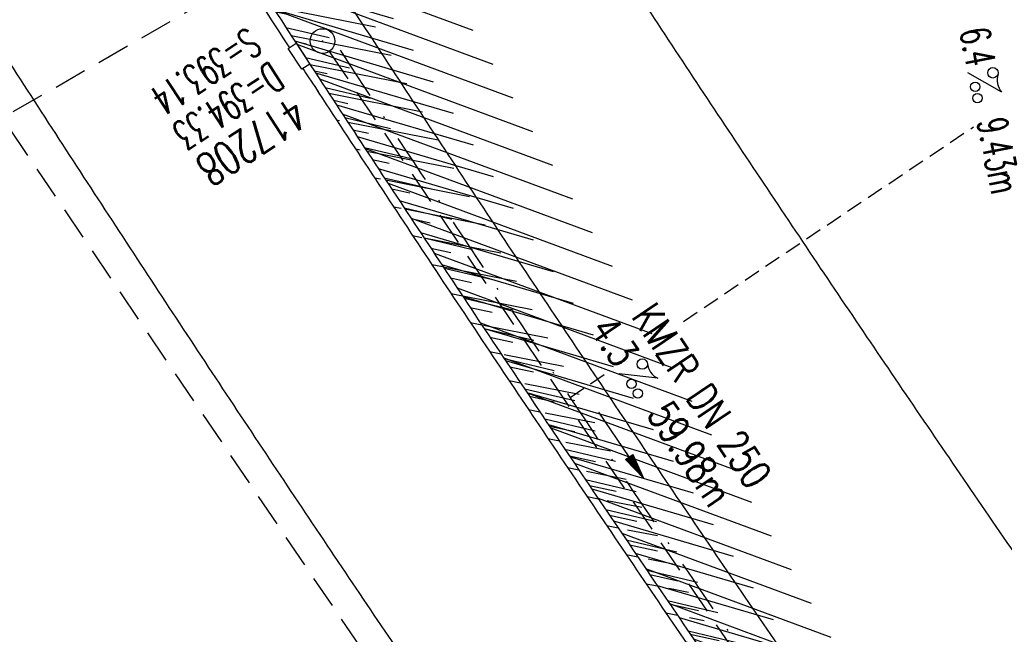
# Model space of a CAD drawing. Extents: x 447882 to 448688, y 437766 to 439043.
# Tile 8 of 50: x 448416 to 448476, y 438046 to 438084. Entities that reach past the tile are written whole.
import ezdxf
from ezdxf.enums import TextEntityAlignment as Align

# ---------------------------------------------------------------- set-up
doc = ezdxf.new("R2010")
doc.units = 0
doc.header["$LTSCALE"] = 2
doc.header["$MEASUREMENT"] = 0
for name, pattern in [('AUSGEZOGEN', [0]), ('GESTRICH-X2', [1.5, 1, -0.5]), ('GESTRICHELT', [0.75, 0.5, -0.25]), ('STRICHPT-X3', [3, 1.5, -0.75, 0, -0.75])]:
    doc.linetypes.add(name, pattern=pattern)
doc.layers.get('0').update_dxf_attribs({"linetype": 'AUSGEZOGEN'})
for name, color, linetype in [('ACHSE', 250, 'STRICHPT-X3'), ('FBR', 8, 'CONTINUOUS'), ('HEKTOM', 250, 'GESTRICHELT'), ('KANAL', 7, 'GESTRICH-X2'), ('PFEIL', 7, 'CONTINUOUS'), ('SCHACHTNR', 6, 'CONTINUOUS'), ('SCHLITZRINNE', 8, 'AUSGEZOGEN'), ('SCHSYMBOL', 7, 'AUSGEZOGEN'), ('TEXTO', 4, 'CONTINUOUS'), ('TEXTU', 4, 'CONTINUOUS')]:
    doc.layers.add(name, color=color, linetype=linetype)
doc.styles.add('ROMANS', font='romans.shx', dxfattribs={"width": 0.8})

# ---------------------------------------------------------------- blocks, each defined once
blk = doc.blocks.new('GST')
at = {"color": 0}
blk.add_circle((0, 0), 0.75, dxfattribs=at)
blk.add_point((0, 0), dxfattribs=at)
blk = doc.blocks.new('PFEIL2')
at = {"color": 0}
for p, q in [((0.88, 0.002), (-2.401, -0.012)), ((0.881, -0.271), (0.879, 0.276)), ((0.879, 0.276), (2.429, 0.009)), ((0.911, 0.27), (0.879, 0.265)), ((0.965, 0.261), (0.879, 0.246)), ((1.019, 0.252), (0.879, 0.228)), ((1.073, 0.242), (0.879, 0.209)), ((1.127, 0.233), (0.879, 0.191)), ((1.181, 0.224), (0.879, 0.172)), ((1.235, 0.214), (0.879, 0.154)), ((1.289, 0.205), (0.879, 0.135)), ((1.343, 0.196), (0.879, 0.117)), ((1.397, 0.187), (0.879, 0.098)), ((1.451, 0.177), (0.879, 0.08)), ((1.505, 0.168), (0.879, 0.061)), ((1.559, 0.159), (0.88, 0.043)), ((1.613, 0.149), (0.88, 0.024)), ((1.668, 0.14), (0.88, 0.006)), ((1.722, 0.131), (0.88, -0.013)), ((1.776, 0.121), (0.88, -0.031)), ((1.83, 0.112), (0.88, -0.05)), ((1.884, 0.103), (0.88, -0.068)), ((1.938, 0.094), (0.88, -0.087)), ((1.992, 0.084), (0.88, -0.105)), ((2.046, 0.075), (0.88, -0.124)), ((2.1, 0.066), (0.88, -0.142)), ((2.154, 0.056), (0.88, -0.161)), ((2.208, 0.047), (0.88, -0.179)), ((2.262, 0.038), (0.881, -0.198)), ((2.316, 0.029), (0.881, -0.216)), ((2.37, 0.019), (0.881, -0.235)), ((2.424, 0.01), (0.881, -0.253)), ((2.429, 0.009), (0.881, -0.271))]:
    blk.add_line(p, q, dxfattribs=at)
blk = doc.blocks.new('PROM')
blk.add_line((1.566, 1.817), (0.019, 0.015))
for centre, radius in [((0.317, 1.51), 0.317), ((0.943, 0.291), 0.283), ((1.645, 0.287), 0.283)]:
    blk.add_circle(centre, radius)
blk.add_arc((0.992, 2.682), 1.033, 239.14139, 303.35492)

msp = doc.modelspace()

# ---------------------------------------------------------------- hatches: boundary and pattern name
at = {"layer": 'SCHLITZRINNE'}
h = msp.add_hatch(dxfattribs=at)
h.set_pattern_fill('_USER', color=256, scale=1.5, angle=45, style=0, pattern_type=0)
h.set_pattern_definition([(339.6988, (448289.4614, 438343.1231), (0.5204327, 1.4068226), [])])
edge = h.paths.add_edge_path()
edge.add_arc((449904.241, 439087.127), 1777.856, 203.318125, 203.482666)
edge.add_arc((450830.09, 439489.365), 2787.308, 203.482666, 203.768673)
edge.add_arc((449457.11, 438884.705), 1287.078, 203.768673, 204.197754)
edge.add_arc((451276.919, 439702.474), 3282.184, 204.197754, 204.466449)
edge.add_arc((449906.006, 439078.682), 1776.024, 204.466449, 205.272973)
edge.add_arc((449910.816, 439080.953), 1781.344, 205.272973, 206.078292)
edge.add_arc((451264.489, 439743.474), 3288.448, 206.078292, 206.346738)
edge.add_arc((449467.425, 438853.485), 1283.076, 206.346738, 206.776498)
edge.add_arc((450802.564, 439527.226), 2778.577, 206.776498, 207.063192)
edge.add_arc((449911.383, 439071.907), 1777.817, 207.063191, 207.421606)
edge.add_arc((450110.431, 439175.179), 2002.061, 207.421606, 207.779675)
edge.add_arc((450110.948, 439175.452), 2002.646, 207.779675, 208.137692)
edge.add_arc((450111.73, 439175.87), 2003.533, 208.137692, 208.495408)
edge.add_arc((450113.785, 439176.985), 2005.87, 208.495408, 208.852916)
edge.add_arc((450109.179, 439174.448), 2000.613, 208.852916, 209.211314)
edge.add_arc((450108.358, 439173.989), 1999.672, 209.211314, 209.569796)
edge.add_arc((450107.203, 439173.333), 1998.343, 209.569796, 209.928803)
edge.add_arc((450102.314, 439170.519), 1992.703, 209.928803, 210.288319)
edge.add_arc((450111.316, 439175.777), 2003.127, 210.288319, 210.645775)
edge.add_arc((450119.743, 439180.769), 2012.922, 210.645775, 211.002361)
edge.add_arc((450119.644, 439180.71), 2012.806, 211.002361, 211.359165)
edge.add_arc((450107.59, 439173.364), 1998.691, 211.359165, 211.717226)
edge.add_arc((450101.479, 439169.587), 1991.506, 211.717226, 212.076564)
edge.add_arc((450113.556, 439177.156), 2005.759, 212.076564, 212.434624)
edge.add_arc((450112.626, 439176.565), 2004.657, 212.434624, 212.79251)
edge.add_arc((450107.744, 439173.42), 1998.85, 212.79251, 213.150917)
edge.add_arc((450108.762, 439174.085), 2000.066, 213.150917, 213.509547)
edge.add_arc((450105.418, 439171.871), 1996.056, 213.509547, 213.868537)
edge.add_arc((450110.46, 439175.254), 2002.127, 213.868537, 214.225936)
edge.add_arc((450122.838, 439183.675), 2017.098, 214.225936, 214.582007)
edge.add_arc((450116.672, 439179.424), 2009.609, 214.582007, 214.939825)
edge.add_arc((450097.028, 439165.7), 1985.645, 214.939825, 215.299796)
edge.add_arc((450097.522, 439166.05), 1986.251, 215.299796, 215.6597)
edge.add_arc((450116.045, 439179.34), 2009.049, 215.6597, 216.017557)
edge.add_arc((450123.924, 439185.069), 2018.791, 216.017557, 216.373476)
edge.add_arc((450109.338, 439174.325), 2000.675, 216.373476, 216.722463)
edge.add_arc((451276.919, 439702.474), 3282.684, 204.280788, 204.466449)
edge.add_arc((449906.006, 439078.682), 1776.524, 204.466449, 205.272973)
edge.add_arc((449910.816, 439080.953), 1781.844, 205.272973, 206.01164)
h = msp.add_hatch(dxfattribs=at)
h.set_pattern_fill('_USER', color=256, scale=1.5, angle=45, style=0, pattern_type=0)
h.set_pattern_definition([(343.61786, (448348.5706, 438224.3388), (0.423064, 1.439103), [])])
edge = h.paths.add_edge_path()
edge.add_arc((449904.241, 439087.127), 1777.856, 203.318125, 203.482666)
edge.add_arc((450830.09, 439489.365), 2787.308, 203.482666, 203.768673)
edge.add_arc((449457.11, 438884.705), 1287.078, 203.768673, 204.197754)
edge.add_arc((451276.919, 439702.474), 3282.184, 204.197754, 204.466449)
edge.add_arc((449906.006, 439078.682), 1776.024, 204.466449, 205.272973)
edge.add_arc((449910.816, 439080.953), 1781.344, 205.272973, 206.078292)
edge.add_arc((451264.489, 439743.474), 3288.448, 206.078292, 206.346738)
edge.add_arc((449467.425, 438853.485), 1283.076, 206.346738, 206.776498)
edge.add_arc((450802.564, 439527.226), 2778.577, 206.776498, 207.063192)
edge.add_arc((449911.383, 439071.907), 1777.817, 207.063191, 207.421606)
edge.add_arc((450110.431, 439175.179), 2002.061, 207.421606, 207.779675)
edge.add_arc((450110.948, 439175.452), 2002.646, 207.779675, 208.137692)
edge.add_arc((450111.73, 439175.87), 2003.533, 208.137692, 208.495408)
edge.add_arc((450113.785, 439176.985), 2005.87, 208.495408, 208.852916)
edge.add_arc((450109.179, 439174.448), 2000.613, 208.852916, 209.211314)
edge.add_arc((450108.358, 439173.989), 1999.672, 209.211314, 209.569796)
edge.add_arc((450107.203, 439173.333), 1998.343, 209.569796, 209.928803)
edge.add_arc((450102.314, 439170.519), 1992.703, 209.928803, 210.288319)
edge.add_arc((450111.316, 439175.777), 2003.127, 210.288319, 210.645775)
edge.add_arc((450119.743, 439180.769), 2012.922, 210.645775, 211.002361)
edge.add_arc((450119.644, 439180.71), 2012.806, 211.002361, 211.359165)
edge.add_arc((450107.59, 439173.364), 1998.691, 211.359165, 211.717226)
edge.add_arc((450101.479, 439169.587), 1991.506, 211.717226, 212.076564)
edge.add_arc((450113.556, 439177.156), 2005.759, 212.076564, 212.434624)
edge.add_arc((450112.626, 439176.565), 2004.657, 212.434624, 212.79251)
edge.add_arc((450107.744, 439173.42), 1998.85, 212.79251, 213.150917)
edge.add_arc((450108.762, 439174.085), 2000.066, 213.150917, 213.509547)
edge.add_arc((450105.418, 439171.871), 1996.056, 213.509547, 213.868537)
edge.add_arc((450110.46, 439175.254), 2002.127, 213.868537, 214.225936)
edge.add_arc((450122.838, 439183.675), 2017.098, 214.225936, 214.582007)
edge.add_arc((450116.672, 439179.424), 2009.609, 214.582007, 214.939825)
edge.add_arc((450097.028, 439165.7), 1985.645, 214.939825, 215.299796)
edge.add_arc((450097.522, 439166.05), 1986.251, 215.299796, 215.6597)
edge.add_arc((450116.045, 439179.34), 2009.049, 215.6597, 216.017557)
edge.add_arc((450123.924, 439185.069), 2018.791, 216.017557, 216.373476)
edge.add_arc((450109.338, 439174.325), 2000.675, 216.373476, 216.722463)
edge.add_arc((450110.431, 439175.179), 2002.561, 207.683894, 207.779675)
edge.add_arc((450110.948, 439175.452), 2003.146, 207.779675, 208.137692)
edge.add_arc((450111.73, 439175.87), 2004.033, 208.137692, 208.495408)
edge.add_arc((450113.785, 439176.985), 2006.37, 208.495408, 208.852916)
edge.add_arc((450109.179, 439174.448), 2001.113, 208.852916, 209.211314)
edge.add_arc((450108.358, 439173.989), 2000.172, 209.211314, 209.369037)
h = msp.add_hatch(dxfattribs=at)
h.set_pattern_fill('_USER,_O', color=256, scale=1.5, angle=45, pattern_type=0)
h.set_pattern_definition([(346.6471, (448402.703, 438130.2319), (0.3464215, 1.459449), [])])
edge = h.paths.add_edge_path()
edge.add_arc((449904.241, 439087.127), 1777.856, 203.318125, 203.482666)
edge.add_arc((450830.09, 439489.365), 2787.308, 203.482666, 203.768673)
edge.add_arc((449457.11, 438884.705), 1287.078, 203.768673, 204.197754)
edge.add_arc((451276.919, 439702.474), 3282.184, 204.197754, 204.466449)
edge.add_arc((449906.006, 439078.682), 1776.024, 204.466449, 205.272973)
edge.add_arc((449910.816, 439080.953), 1781.344, 205.272973, 206.078292)
edge.add_arc((451264.489, 439743.474), 3288.448, 206.078292, 206.346738)
edge.add_arc((449467.425, 438853.485), 1283.076, 206.346738, 206.776498)
edge.add_arc((450802.564, 439527.226), 2778.577, 206.776498, 207.063192)
edge.add_arc((449911.383, 439071.907), 1777.817, 207.063191, 207.421606)
edge.add_arc((450110.431, 439175.179), 2002.061, 207.421606, 207.779675)
edge.add_arc((450110.948, 439175.452), 2002.646, 207.779675, 208.137692)
edge.add_arc((450111.73, 439175.87), 2003.533, 208.137692, 208.495408)
edge.add_arc((450113.785, 439176.985), 2005.87, 208.495408, 208.852916)
edge.add_arc((450109.179, 439174.448), 2000.613, 208.852916, 209.211314)
edge.add_arc((450108.358, 439173.989), 1999.672, 209.211314, 209.569796)
edge.add_arc((450107.203, 439173.333), 1998.343, 209.569796, 209.928803)
edge.add_arc((450102.314, 439170.519), 1992.703, 209.928803, 210.288319)
edge.add_arc((450111.316, 439175.777), 2003.127, 210.288319, 210.645775)
edge.add_arc((450119.743, 439180.769), 2012.922, 210.645775, 211.002361)
edge.add_arc((450119.644, 439180.71), 2012.806, 211.002361, 211.359165)
edge.add_arc((450107.59, 439173.364), 1998.691, 211.359165, 211.717226)
edge.add_arc((450101.479, 439169.587), 1991.506, 211.717226, 212.076564)
edge.add_arc((450113.556, 439177.156), 2005.759, 212.076564, 212.434624)
edge.add_arc((450112.626, 439176.565), 2004.657, 212.434624, 212.79251)
edge.add_arc((450107.744, 439173.42), 1998.85, 212.79251, 213.150917)
edge.add_arc((450108.762, 439174.085), 2000.066, 213.150917, 213.509547)
edge.add_arc((450105.418, 439171.871), 1996.056, 213.509547, 213.868537)
edge.add_arc((450110.46, 439175.254), 2002.127, 213.868537, 214.225936)
edge.add_arc((450122.838, 439183.675), 2017.098, 214.225936, 214.582007)
edge.add_arc((450116.672, 439179.424), 2009.609, 214.582007, 214.939825)
edge.add_arc((450097.028, 439165.7), 1985.645, 214.939825, 215.299796)
edge.add_arc((450097.522, 439166.05), 1986.251, 215.299796, 215.6597)
edge.add_arc((450116.045, 439179.34), 2009.049, 215.6597, 216.017557)
edge.add_arc((450123.924, 439185.069), 2018.791, 216.017557, 216.373476)
edge.add_arc((450109.338, 439174.325), 2000.675, 216.373476, 216.722463)
edge.add_arc((450119.644, 439180.71), 2013.306, 211.128908, 211.359165)
edge.add_arc((450107.59, 439173.364), 1999.191, 211.359165, 211.717226)
edge.add_arc((450101.479, 439169.587), 1992.006, 211.717226, 212.076564)
edge.add_arc((450113.556, 439177.156), 2006.259, 212.076564, 212.234447)
h = msp.add_hatch(dxfattribs=at)
h.set_pattern_fill('_USER,_O', color=256, scale=1.5, angle=45, pattern_type=0)
h.set_pattern_definition([(347.6119, (448421.49, 438100.1306), (0.321798, 1.4650754), [])])
edge = h.paths.add_edge_path()
edge.add_arc((449904.241, 439087.127), 1777.856, 203.318125, 203.482666)
edge.add_arc((450830.09, 439489.365), 2787.308, 203.482666, 203.768673)
edge.add_arc((449457.11, 438884.705), 1287.078, 203.768673, 204.197754)
edge.add_arc((451276.919, 439702.474), 3282.184, 204.197754, 204.466449)
edge.add_arc((449906.006, 439078.682), 1776.024, 204.466449, 205.272973)
edge.add_arc((449910.816, 439080.953), 1781.344, 205.272973, 206.078292)
edge.add_arc((451264.489, 439743.474), 3288.448, 206.078292, 206.346738)
edge.add_arc((449467.425, 438853.485), 1283.076, 206.346738, 206.776498)
edge.add_arc((450802.564, 439527.226), 2778.577, 206.776498, 207.063192)
edge.add_arc((449911.383, 439071.907), 1777.817, 207.063191, 207.421606)
edge.add_arc((450110.431, 439175.179), 2002.061, 207.421606, 207.779675)
edge.add_arc((450110.948, 439175.452), 2002.646, 207.779675, 208.137692)
edge.add_arc((450111.73, 439175.87), 2003.533, 208.137692, 208.495408)
edge.add_arc((450113.785, 439176.985), 2005.87, 208.495408, 208.852916)
edge.add_arc((450109.179, 439174.448), 2000.613, 208.852916, 209.211314)
edge.add_arc((450108.358, 439173.989), 1999.672, 209.211314, 209.569796)
edge.add_arc((450107.203, 439173.333), 1998.343, 209.569796, 209.928803)
edge.add_arc((450102.314, 439170.519), 1992.703, 209.928803, 210.288319)
edge.add_arc((450111.316, 439175.777), 2003.127, 210.288319, 210.645775)
edge.add_arc((450119.743, 439180.769), 2012.922, 210.645775, 211.002361)
edge.add_arc((450119.644, 439180.71), 2012.806, 211.002361, 211.359165)
edge.add_arc((450107.59, 439173.364), 1998.691, 211.359165, 211.717226)
edge.add_arc((450101.479, 439169.587), 1991.506, 211.717226, 212.076564)
edge.add_arc((450113.556, 439177.156), 2005.759, 212.076564, 212.434624)
edge.add_arc((450112.626, 439176.565), 2004.657, 212.434624, 212.79251)
edge.add_arc((450107.744, 439173.42), 1998.85, 212.79251, 213.150917)
edge.add_arc((450108.762, 439174.085), 2000.066, 213.150917, 213.509547)
edge.add_arc((450105.418, 439171.871), 1996.056, 213.509547, 213.868537)
edge.add_arc((450110.46, 439175.254), 2002.127, 213.868537, 214.225936)
edge.add_arc((450122.838, 439183.675), 2017.098, 214.225936, 214.582007)
edge.add_arc((450116.672, 439179.424), 2009.609, 214.582007, 214.939825)
edge.add_arc((450097.028, 439165.7), 1985.645, 214.939825, 215.299796)
edge.add_arc((450097.522, 439166.05), 1986.251, 215.299796, 215.6597)
edge.add_arc((450116.045, 439179.34), 2009.049, 215.6597, 216.017557)
edge.add_arc((450123.924, 439185.069), 2018.791, 216.017557, 216.373476)
edge.add_arc((450109.338, 439174.325), 2000.675, 216.373476, 216.722463)
edge.add_arc((450113.556, 439177.156), 2006.259, 212.277367, 212.434624)
edge.add_arc((450112.626, 439176.565), 2005.157, 212.434624, 212.79251)
edge.add_arc((450107.744, 439173.42), 1999.35, 212.79251, 213.090756)
h = msp.add_hatch(dxfattribs=at)
h.set_pattern_fill('_USER,_O', color=256, scale=1.5, angle=45, pattern_type=0)
h.set_pattern_definition([(348.87313, (448443.181, 438066.7889), (0.289473, 1.4718034), [])])
edge = h.paths.add_edge_path()
edge.add_arc((449904.241, 439087.127), 1777.856, 203.318125, 203.482666)
edge.add_arc((450830.09, 439489.365), 2787.308, 203.482666, 203.768673)
edge.add_arc((449457.11, 438884.705), 1287.078, 203.768673, 204.197754)
edge.add_arc((451276.919, 439702.474), 3282.184, 204.197754, 204.466449)
edge.add_arc((449906.006, 439078.682), 1776.024, 204.466449, 205.272973)
edge.add_arc((449910.816, 439080.953), 1781.344, 205.272973, 206.078292)
edge.add_arc((451264.489, 439743.474), 3288.448, 206.078292, 206.346738)
edge.add_arc((449467.425, 438853.485), 1283.076, 206.346738, 206.776498)
edge.add_arc((450802.564, 439527.226), 2778.577, 206.776498, 207.063192)
edge.add_arc((449911.383, 439071.907), 1777.817, 207.063191, 207.421606)
edge.add_arc((450110.431, 439175.179), 2002.061, 207.421606, 207.779675)
edge.add_arc((450110.948, 439175.452), 2002.646, 207.779675, 208.137692)
edge.add_arc((450111.73, 439175.87), 2003.533, 208.137692, 208.495408)
edge.add_arc((450113.785, 439176.985), 2005.87, 208.495408, 208.852916)
edge.add_arc((450109.179, 439174.448), 2000.613, 208.852916, 209.211314)
edge.add_arc((450108.358, 439173.989), 1999.672, 209.211314, 209.569796)
edge.add_arc((450107.203, 439173.333), 1998.343, 209.569796, 209.928803)
edge.add_arc((450102.314, 439170.519), 1992.703, 209.928803, 210.288319)
edge.add_arc((450111.316, 439175.777), 2003.127, 210.288319, 210.645775)
edge.add_arc((450119.743, 439180.769), 2012.922, 210.645775, 211.002361)
edge.add_arc((450119.644, 439180.71), 2012.806, 211.002361, 211.359165)
edge.add_arc((450107.59, 439173.364), 1998.691, 211.359165, 211.717226)
edge.add_arc((450101.479, 439169.587), 1991.506, 211.717226, 212.076564)
edge.add_arc((450113.556, 439177.156), 2005.759, 212.076564, 212.434624)
edge.add_arc((450112.626, 439176.565), 2004.657, 212.434624, 212.79251)
edge.add_arc((450107.744, 439173.42), 1998.85, 212.79251, 213.150917)
edge.add_arc((450108.762, 439174.085), 2000.066, 213.150917, 213.509547)
edge.add_arc((450105.418, 439171.871), 1996.056, 213.509547, 213.868537)
edge.add_arc((450110.46, 439175.254), 2002.127, 213.868537, 214.225936)
edge.add_arc((450122.838, 439183.675), 2017.098, 214.225936, 214.582007)
edge.add_arc((450116.672, 439179.424), 2009.609, 214.582007, 214.939825)
edge.add_arc((450097.028, 439165.7), 1985.645, 214.939825, 215.299796)
edge.add_arc((450097.522, 439166.05), 1986.251, 215.299796, 215.6597)
edge.add_arc((450116.045, 439179.34), 2009.049, 215.6597, 216.017557)
edge.add_arc((450123.924, 439185.069), 2018.791, 216.017557, 216.373476)
edge.add_arc((450109.338, 439174.325), 2000.675, 216.373476, 216.722463)
edge.add_arc((450107.744, 439173.42), 1999.35, 213.133824, 213.150917)
edge.add_arc((450108.762, 439174.085), 2000.566, 213.150917, 213.509547)
edge.add_arc((450105.418, 439171.871), 1996.556, 213.509547, 213.868537)
edge.add_arc((450110.46, 439175.254), 2002.627, 213.868537, 214.225936)
edge.add_arc((450122.838, 439183.675), 2017.598, 214.225936, 214.582007)
edge.add_arc((450116.672, 439179.424), 2010.109, 214.582007, 214.805817)

# ---------------------------------------------------------------- linework, layer by layer
at = {"layer": 'ACHSE'}
for points in [[(448115.396, 438985.501, -0.000001), (448118.194, 438967.918, -0.000001), (448122.122, 438943.229, 0.000002), (448126.051, 438918.539, 0.000007)], [(448396.089, 438144.997, 0.001557), (448402.572, 438134.284, 0.001562), (448409.099, 438123.649, 0.001568), (448415.692, 438113.056, 0.001562), (448422.375, 438102.466, 0.001562), (448429.117, 438091.929, 0.001564), (448435.915, 438081.45, 0.001565), (448442.787, 438071.001, 0.001566), (448449.717, 438060.605, 0.001559), (448456.702, 438050.267, 0.001554), (448463.778, 438039.935, 0.001561), (448470.926, 438029.635, 0.001571), (448478.096, 438019.441, 0.00157), (448485.33, 438009.291, 0.001561), (448492.67, 437999.129, 0.001553), (448500.068, 437989.019, 0.00156), (448507.496, 437979, 0.001564), (448514.99, 437969.022, 0.001559)]]:
    msp.add_lwpolyline(points, format="xyb", dxfattribs=at)
at = {"layer": 'FBR'}
for points in [[(448374.835, 438146.952, 0.001556), (448381.303, 438136.112, 0.001557), (448387.842, 438125.306, 0.001562), (448394.425, 438114.58, 0.001568), (448401.075, 438103.895, 0.001562), (448407.816, 438093.214, 0.001441), (448414.089, 438083.405, 0.000121), (448414.616, 438082.586, 0.001564), (448421.472, 438072.017, 0.001565), (448428.404, 438061.477, 0.001566), (448435.394, 438050.992, 0.001559), (448442.439, 438040.565, 0.001554), (448449.576, 438030.144, 0.001561), (448456.786, 438019.755, 0.001571), (448464.017, 438009.473, 0.00157), (448471.314, 437999.235, 0.001561), (448478.717, 437988.985, 0.001553), (448486.179, 437978.788, 0.00156), (448493.671, 437968.683, 0.000755)], [(448394.375, 438143.967, 0.001557), (448400.864, 438133.243, 0.001562), (448407.398, 438122.598, 0.001568), (448413.997, 438111.994, 0.001562), (448420.687, 438101.393, 0.001562), (448427.436, 438090.846, 0.000323), (448428.837, 438088.674, 0.001241), (448434.241, 438080.356, 0.001565), (448441.119, 438069.896, 0.001566), (448448.056, 438059.49, 0.001559), (448455.049, 438049.142, 0.001554), (448462.131, 438038.8, 0.001561), (448469.287, 438028.489, 0.001571), (448476.464, 438018.285, 0.00157), (448483.705, 438008.125, 0.001561), (448491.052, 437997.953, 0.001553), (448498.458, 437987.833, 0.001523), (448505.715, 437978.043)], [(448417.089, 438143.131, 0.001562), (448423.56, 438132.587, 0.001568), (448430.097, 438122.083, 0.001562), (448436.723, 438111.584, 0.001562), (448443.408, 438101.137, 0.000886), (448447.22, 438095.243, 0.000677), (448450.148, 438090.747, 0.001565), (448456.962, 438080.386, 0.001566), (448463.833, 438070.079, 0.001559), (448470.759, 438059.829, 0.001554), (448477.774, 438049.584, 0.001561), (448484.862, 438039.372, 0.001571), (448491.971, 438029.265, 0.00157), (448499.143, 438019.201, 0.001561), (448506.421, 438009.126, 0.000234), (448507.524, 438007.61)], [(448400.727, 438141.178, 0.000852), (448404.28, 438135.325, 0.001562), (448410.8, 438124.7, 0.001568), (448417.387, 438114.118, 0.001562), (448424.063, 438103.539, 0.001562), (448430.798, 438093.012, 0.000441), (448432.706, 438090.057, 0.001123), (448437.589, 438082.544, 0.001565), (448444.454, 438072.105, 0.001566), (448451.378, 438061.72, 0.001559), (448458.356, 438051.392, 0.001554), (448465.425, 438041.07, 0.000495), (448467.68, 438037.806)]]:
    msp.add_lwpolyline(points, format="xyb", dxfattribs=at)
at = {"layer": 'HEKTOM'}
for p, q in [((448456.605, 438065.237), (448474.205, 438077.042)), ((448449.715, 438060.616), (448451.841, 438062.042))]:
    msp.add_line(p, q, dxfattribs=at)
at = {"layer": 'KANAL'}
for p, q in [((448415.906, 438077.969), (448460.344, 438103.5)), ((448435.094, 438081.625), (448467.813, 438033.156)), ((448415.656, 438076.969), (448452.625, 438022.313))]:
    msp.add_line(p, q, dxfattribs=at)
at = {"layer": 'SCHLITZRINNE'}
for points in [[(448417.318, 438105.777, 0.000686), (448420.265, 438101.125, 0.001562), (448427.015, 438090.575, 0.001301), (448432.673, 438081.844, 0.001565)], [(448433.494, 438080.585, 0.000075), (448433.822, 438080.083, 0.001565), (448440.702, 438069.62, 0.001566), (448447.641, 438059.212, 0.001559), (448454.635, 438048.861, 0.001554), (448461.72, 438038.516, 0.00098), (448466.204, 438032.039, 0.001571)]]:
    msp.add_lwpolyline(points, format="xyb", dxfattribs=at)
at = {"layer": 'SCHSYMBOL'}
msp.add_lwpolyline([(448433.092, 438082.117), (448433.913, 438080.858), (448433.425, 438080.54), (448432.604, 438081.798)], close=True, dxfattribs=at)

# ---------------------------------------------------------------- block references
at = {"layer": 'PFEIL', "rotation": 303.9958000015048}
msp.add_blockref('PFEIL2', (448452.814, 438057.734), dxfattribs=at)
at = {"layer": 'SCHSYMBOL', "rotation": 303.1123999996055}
msp.add_blockref('GST', (448434.686, 438082.255), dxfattribs=at)
at = {"layer": 'TEXTU'}
for p, rotation in [((448473.85, 438080.349), 281.0657000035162), ((448452.673, 438062.064), 303.9958000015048)]:
    msp.add_blockref('PROM', p, dxfattribs=dict(at, rotation=rotation))

# ---------------------------------------------------------------- texts
at = {"layer": 'SCHACHTNR', "style": 'ROMANS'}
for s, height, width, p in [('S=393.14', 1.8, 0.6, (448430.141, 438083.141)), ('D=394.33', 1.8, 0.6, (448431.516, 438081.048)), ('417208', 2, 0.7, (448432.859, 438078.954))]:
    msp.add_text(s, height=height, rotation=213.1124, dxfattribs=dict(at, width=width)).set_placement(p)
at = {"layer": 'TEXTO', "style": 'ROMANS', "width": 0.75}
msp.add_text('KMZR DN 250', height=1.8, rotation=303.9958, dxfattribs=at).set_placement((448456.97, 438060.222), align=Align.CENTER)
at = {"layer": 'TEXTU', "style": 'ROMANS'}
for s, rotation, width, p in [('6.4', 281.0657, 0.6, (448473.367, 438082.873)), ('9.43m', 281.0657, 0.6, (448474.429, 438077.404)), ('4.3', 303.9958, 0.75, (448450.866, 438064.728)), ('59.98m', 303.9958, 0.75, (448454.335, 438059.572))]:
    msp.add_text(s, height=1.8, rotation=rotation, dxfattribs=dict(at, width=width)).set_placement(p)

doc.saveas('drawing.dxf')
